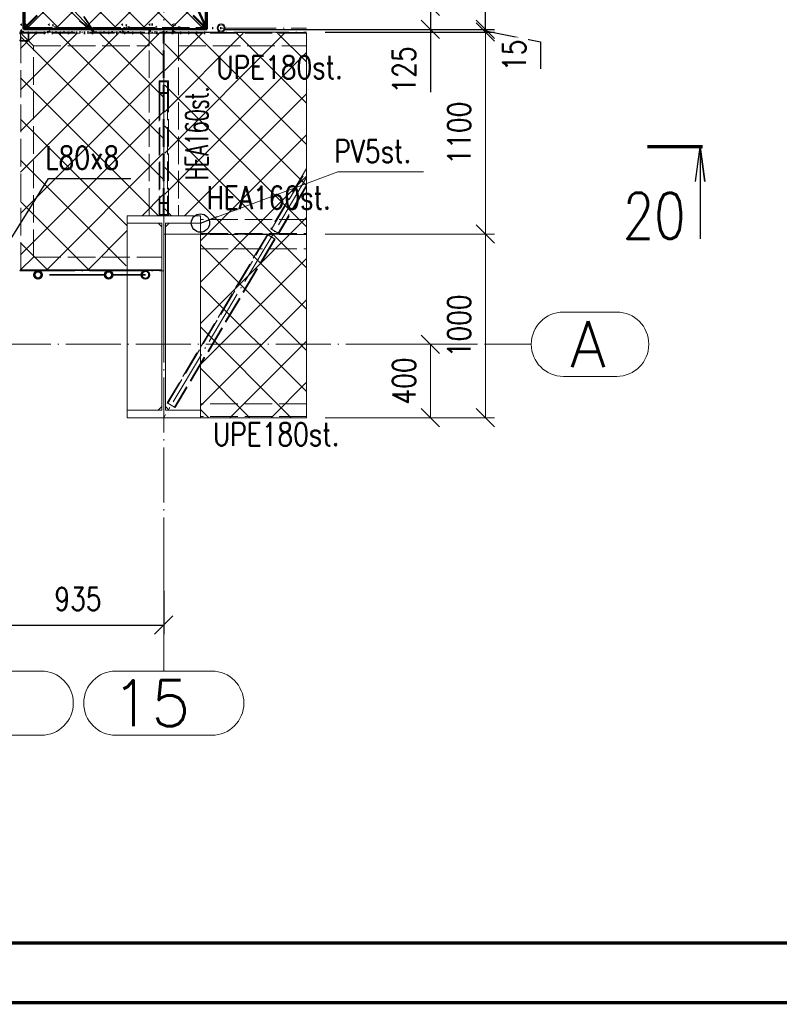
# Paper-space layout 'Layout1' of a CAD drawing. Extents: x -2 to 1243, y -36 to 596.
# Tile 24 of 84: x 325 to 408, y 0 to 107. Entities that reach past the tile are written whole.
import ezdxf
from ezdxf.enums import TextEntityAlignment as Align

# ---------------------------------------------------------------- set-up
doc = ezdxf.new("R2010")
doc.units = 0
for name, pattern in [('ACAD_ISO02W100', [15, 12, -3]), ('ACAD_ISO04W100', [30.5, 24, -3, 0.5, -3]), ('ACAD_ISO07W100', [3.5, 0.5, -3]), ('B_CARA_09', [0.5, 0, -0.5]), ('HP_01_CER_B', [8, 5, -1, 1, -1])]:
    doc.linetypes.add(name, pattern=pattern)
doc.layers.get('0').update_dxf_attribs({"linetype": 'CONTINUOUS'})
doc.layers.get('DEFPOINTS').update_dxf_attribs({"color": 132, "linetype": 'CONTINUOUS'})
doc.layers.add('RAMECEK_HP', color=251, linetype='CONTINUOUS')
for name, color, linetype, lineweight in [('SS_1.ET-HALA_TaO-LAVKA_+8.000m', 9, 'CONTINUOUS', 13), ('SS_1.ET-HALA_TaO-LAVKA_+8.000m-PLECH', 9, 'CONTINUOUS', 13), ('SS_1.ET-HALA_TaO-LAVKA_+8.000m-ZABRADLI', 9, 'CONTINUOUS', 13), ('SS_1.ET-HALA_TaO-RASTR', 7, 'HP_01_CER_B', 13), ('SS_1.ET-HALA_TaO-SLOUP', 9, 'CONTINUOUS', 13), ('SS_2.ET-DEMONTAZE_OK', 20, 'B_CARA_09', 50), ('SS_2.ET-HALA_TaO-LAVKA_+8.000m', 134, 'CONTINUOUS', 50), ('SS_2.ET-HALA_TaO-LAVKA_+8.000m-PLECH', 90, 'CONTINUOUS', 13), ('SS_2.ET-HALA_TaO-LAVKA_+8.000m-ZABRADLI', 30, 'CONTINUOUS', 35), ('SS_KOTY', 3, 'CONTINUOUS', 25), ('SS_PLNA_025', 7, 'CONTINUOUS', 25), ('SS_POPIS_PROFILU', 13, 'CONTINUOUS', 25), ('SS_POPIS_PROFILU_de.', 214, 'CONTINUOUS', 35), ('SS_REZ', 6, 'CONTINUOUS', 70), ('SS_SRAFY', 8, 'CONTINUOUS', 18), ('SS_STAV.OK-KOTY', 251, 'CONTINUOUS', 13), ('SS_STAV.OK-POPIS_PROFILU', 9, 'CONTINUOUS', 13), ('SS_TEXT7', 6, 'CONTINUOUS', 70)]:
    doc.layers.add(name, color=color, linetype=linetype, lineweight=lineweight)
doc.styles.add('ROMANS', font='romans.shx', dxfattribs={"width": 0.8})
doc.styles.add('romans.shx', font='romans.shx', dxfattribs={"height": 5})
doc.linetypes.add('ZIGZAG', pattern='A,0.00254,-5.08,[131,ltypeshp.shx,S=5.08,R=0,X=-5.08,Y=0],-10.16,[131,ltypeshp.shx,S=5.08,R=180,X=5.08,Y=0],-5.08', length=20.32254)
doc.dimstyles.new('A-1_(2.5)_50AS', dxfattribs={"dimtxt": 2.5, "dimasz": 2, "dimexe": 1, "dimexo": 2, "dimgap": 0, "dimtad": 0, "dimdec": 1, "dimlfac": 50, "dimrnd": 1, "dimtxsty": 'ROMANS', "dimblk1": 'OBLIQUE', "dimblk2": 'OBLIQUE', "dimsah": 1, "dimcen": 2, "dimclrd": 256, "dimclre": 256, "dimclrt": 256, "dimadec": 1, "dimazin": 2, "dimtfac": 0.714286, "dimtdec": 1, "dimtmove": 0, "dimatfit": 3, "dimldrblk": 'OPEN', "dimfxl": 1, "dimtvp": 1.142857, "dimtfill": 1, "dimtolj": 1, "dimlwd": -1, "dimlwe": -1, "dimarcsym": 0})
pattern_1 = [(45, (82.1381, 105.12424), (-0.04490128, 0.04490128), [])]

# ---------------------------------------------------------------- blocks, each defined once
blk = doc.blocks.new('*U6')
at = {"layer": 'RAMECEK_HP', "lineweight": 35, "const_width": 0.35}
for points in [[(0, 594), (0, 0), (1051, 0), (1051, 594)], [(6.5, 587.5), (6.5, 6.5), (1044.5, 6.5), (1044.5, 587.5)]]:
    blk.add_lwpolyline(points, close=True, dxfattribs=at)
at = {"layer": 'DEFPOINTS', "style": 'ROMANS', "width": 0.8}
blk.add_attdef('TISK', text='', height=10, dxfattribs=at).set_placement((1051, -33), align=Align.RIGHT)
blk = doc.blocks.new('_Oblique')
at = {"color": 0, "linetype": 'ByBlock', "lineweight": -2}
blk.add_line((-0.5, -0.5), (0.5, 0.5), dxfattribs=at)
blk = doc.blocks.new('*D26')
at = {"layer": 'DEFPOINTS', "color": 0, "transparency": 16777216}
for p in [(356.41, 105.72, -7720.1), (356.41, 83.72, -7720.1), (375.89, 83.72)]:
    blk.add_point(p, dxfattribs=at)
at = {"layer": 'SS_STAV.OK-KOTY', "transparency": 16777216}
for p, q in [((358.41, 105.72), (376.89, 105.72)), ((375.89, 105.72), (375.89, 83.72)), ((358.41, 83.72), (376.89, 83.72))]:
    blk.add_line(p, q, dxfattribs=at)
at = {"layer": 'SS_STAV.OK-KOTY', "transparency": 16777216, "xscale": 2, "yscale": 2, "zscale": 2}
for p, rotation in [((375.89, 105.72), 90), ((375.89, 83.72), 270)]:
    blk.add_blockref('_Oblique', p, dxfattribs=dict(at, rotation=rotation))
at = {"layer": 'SS_STAV.OK-KOTY', "transparency": 16777216, "insert": (373.03, 94.72), "char_height": 2.5, "attachment_point": 5, "rotation": 90, "style": 'ROMANS', "bg_fill": 3, "box_fill_scale": 1.1, "bg_fill_color": 256, "bg_fill_true_color": 13158600, "bg_fill_transparency": 0}
blk.add_mtext('\\A1;1100', dxfattribs=at)
blk = doc.blocks.new('_OPEN')
at = {"color": 0, "linetype": 'ByBlock'}
for p, q in [((-1, 0.167), (0, 0)), ((0, 0), (-1, -0.167)), ((0, 0), (-1, 0))]:
    blk.add_line(p, q, dxfattribs=at)
blk = doc.blocks.new('*D27')
at = {"layer": 'DEFPOINTS', "color": 0, "transparency": 16777216}
for p in [(356.41, 83.72, -7720.1), (356.41, 63.72, -7720), (375.89, 63.72)]:
    blk.add_point(p, dxfattribs=at)
at = {"layer": 'SS_STAV.OK-KOTY', "transparency": 16777216}
for p, q in [((358.41, 83.72), (376.89, 83.72)), ((375.89, 83.72), (375.89, 63.72)), ((358.41, 63.72), (376.89, 63.72))]:
    blk.add_line(p, q, dxfattribs=at)
at = {"layer": 'SS_STAV.OK-KOTY', "transparency": 16777216, "xscale": 2, "yscale": 2, "zscale": 2}
for p, rotation in [((375.89, 83.72), 90), ((375.89, 63.72), 270)]:
    blk.add_blockref('_Oblique', p, dxfattribs=dict(at, rotation=rotation))
at = {"layer": 'SS_STAV.OK-KOTY', "transparency": 16777216, "insert": (373.03, 73.72), "char_height": 2.5, "attachment_point": 5, "rotation": 90, "style": 'ROMANS', "bg_fill": 3, "box_fill_scale": 1.1, "bg_fill_color": 256, "bg_fill_true_color": 13158600, "bg_fill_transparency": 0}
blk.add_mtext('\\A1;1000', dxfattribs=at)
blk = doc.blocks.new('*D28')
at = {"layer": 'DEFPOINTS', "color": 0, "transparency": 16777216}
for p in [(361.41, 71.72), (369.89, 71.72), (356.41, 63.72, -7720)]:
    blk.add_point(p, dxfattribs=at)
at = {"layer": 'SS_STAV.OK-KOTY', "transparency": 16777216}
for p, q in [((363.41, 71.72), (370.89, 71.72)), ((369.89, 63.72), (369.89, 71.72)), ((358.41, 63.72), (370.89, 63.72))]:
    blk.add_line(p, q, dxfattribs=at)
at = {"layer": 'SS_STAV.OK-KOTY', "transparency": 16777216, "xscale": 2, "yscale": 2, "zscale": 2}
for p, rotation in [((369.89, 71.72), 90), ((369.89, 63.72), 270)]:
    blk.add_blockref('_Oblique', p, dxfattribs=dict(at, rotation=rotation))
at = {"layer": 'SS_STAV.OK-KOTY', "transparency": 16777216, "insert": (367.03, 67.72), "char_height": 2.5, "attachment_point": 5, "rotation": 90, "style": 'ROMANS', "bg_fill": 3, "box_fill_scale": 1.1, "bg_fill_color": 256, "bg_fill_true_color": 13158600, "bg_fill_transparency": 0}
blk.add_mtext('\\A1;400', dxfattribs=at)
blk = doc.blocks.new('*D33')
at = {"layer": 'DEFPOINTS', "color": 0, "transparency": 16777216}
for p in [(322.14, 63.72, -7706.4), (340.84, 46.87), (340.84, 41.13)]:
    blk.add_point(p, dxfattribs=at)
at = {"layer": 'SS_KOTY', "transparency": 16777216}
for p, q in [((322.14, 61.72), (322.14, 40.13)), ((340.84, 44.87), (340.84, 40.13)), ((322.14, 41.13), (340.84, 41.13))]:
    blk.add_line(p, q, dxfattribs=at)
at = {"layer": 'SS_KOTY', "transparency": 16777216, "xscale": 2, "yscale": 2, "zscale": 2, "rotation": 180}
blk.add_blockref('_Oblique', (322.14, 41.13), dxfattribs=at)
at = {"layer": 'SS_KOTY', "transparency": 16777216, "xscale": 2, "yscale": 2, "zscale": 2}
blk.add_blockref('_Oblique', (340.84, 41.13), dxfattribs=at)
at = {"layer": 'SS_KOTY', "transparency": 16777216, "insert": (331.49, 43.98), "char_height": 2.5, "attachment_point": 5, "style": 'ROMANS', "bg_fill": 3, "box_fill_scale": 1.1, "bg_fill_color": 256, "bg_fill_true_color": 13158600, "bg_fill_transparency": 0}
blk.add_mtext('\\A1;935', dxfattribs=at)
blk = doc.blocks.new('*D37')
at = {"layer": 'DEFPOINTS', "color": 0, "transparency": 16777216}
for p in [(345.54, 106.02, -7720.1), (356.41, 105.72, -7720.1), (375.89, 106.02)]:
    blk.add_point(p, dxfattribs=at)
at = {"layer": 'SS_KOTY', "transparency": 16777216}
for p, q in [((347.54, 106.02), (376.89, 106.02)), ((358.41, 105.72), (376.89, 105.72)), ((375.89, 105.72), (375.89, 106.02)), ((375.89, 105.87), (381.89, 104.67)), ((381.89, 104.67), (381.89, 101.71))]:
    blk.add_line(p, q, dxfattribs=at)
at = {"layer": 'SS_KOTY', "transparency": 16777216, "xscale": 2, "yscale": 2, "zscale": 2}
for p, rotation in [((375.89, 106.02), 90), ((375.89, 105.72), 270)]:
    blk.add_blockref('_Oblique', p, dxfattribs=dict(at, rotation=rotation))
at = {"layer": 'SS_KOTY', "transparency": 16777216, "insert": (379.03, 103.19), "char_height": 2.5, "attachment_point": 5, "rotation": 90, "style": 'ROMANS', "bg_fill": 3, "box_fill_scale": 1.1, "bg_fill_color": 256, "bg_fill_true_color": 13158600, "bg_fill_transparency": 0}
blk.add_mtext('\\A1;15', dxfattribs=at)
blk = doc.blocks.new('*D38')
at = {"layer": 'DEFPOINTS', "color": 0, "transparency": 16777216}
for p in [(345.54, 472.12, -7720), (375.89, 472.12), (345.54, 106.02, -7720.1)]:
    blk.add_point(p, dxfattribs=at)
at = {"layer": 'SS_KOTY', "transparency": 16777216}
for p, q in [((347.54, 472.12), (376.89, 472.12)), ((375.89, 106.02), (375.89, 472.12)), ((347.54, 106.02), (376.89, 106.02))]:
    blk.add_line(p, q, dxfattribs=at)
at = {"layer": 'SS_KOTY', "transparency": 16777216, "xscale": 2, "yscale": 2, "zscale": 2}
for p, rotation in [((375.89, 472.12), 90), ((375.89, 106.02), 270)]:
    blk.add_blockref('_Oblique', p, dxfattribs=dict(at, rotation=rotation))
at = {"layer": 'SS_KOTY', "transparency": 16777216, "insert": (373.03, 289.07), "char_height": 2.5, "attachment_point": 5, "rotation": 90, "style": 'ROMANS', "bg_fill": 3, "box_fill_scale": 1.1, "bg_fill_color": 256, "bg_fill_true_color": 13158600, "bg_fill_transparency": 0}
blk.add_mtext('\\A1;18305', dxfattribs=at)
blk = doc.blocks.new('*D40')
at = {"layer": 'DEFPOINTS', "color": 0, "transparency": 16777216}
for p in [(345.54, 108.52, -7723.7), (345.54, 106.02, -7720.1), (369.89, 106.02)]:
    blk.add_point(p, dxfattribs=at)
at = {"layer": 'SS_KOTY', "transparency": 16777216}
for p, q in [((347.54, 108.52), (370.89, 108.52)), ((369.89, 108.52), (369.89, 106.02)), ((347.54, 106.02), (370.89, 106.02)), ((369.89, 106.02), (369.89, 99.17))]:
    blk.add_line(p, q, dxfattribs=at)
at = {"layer": 'SS_KOTY', "transparency": 16777216, "xscale": 2, "yscale": 2, "zscale": 2}
for p, rotation in [((369.89, 108.52), 90), ((369.89, 106.02), 270)]:
    blk.add_blockref('_Oblique', p, dxfattribs=dict(at, rotation=rotation))
at = {"layer": 'SS_KOTY', "transparency": 16777216, "insert": (367.03, 101.6), "char_height": 2.5, "attachment_point": 5, "rotation": 90, "style": 'ROMANS', "bg_fill": 3, "box_fill_scale": 1.1, "bg_fill_color": 256, "bg_fill_true_color": 13158600, "bg_fill_transparency": 0}
blk.add_mtext('\\A1;125', dxfattribs=at)
blk = doc.blocks.new('*U101')
at = {"layer": 'SS_PLNA_025'}
blk.add_lwpolyline([(5.2, -3.78), (5.72, 0), (6.25, -3.78), (5.72, 0), (5.72, -10)], dxfattribs=at)
at = {"layer": 'SS_REZ'}
blk.add_line((5.99, 0), (0, 0), dxfattribs=at)
at = {"layer": 'SS_TEXT7', "style": 'ROMANS', "width": 0.8}
blk.add_attdef('REZv', text='', height=5, dxfattribs=at).set_placement((0.72, -10), align=Align.CENTER)

psp = doc.layouts.get("Layout1")

# ---------------------------------------------------------------- hatches: boundary and pattern name
at = {"layer": 'SS_SRAFY'}
h = psp.add_hatch(dxfattribs=at)
h.set_pattern_fill('ANSI37', color=252, angle=90, style=0)
h.set_pattern_definition([(135, (332.6227, 93.349), (-2.24506, -2.24506), []), (225, (332.6227, 93.349), (2.24506, -2.24506), [])])
h.paths.add_polyline_path([(325.2381, 79.8442), (336.7381, 79.8442), (336.8381, 85.7243), (340.7381, 85.7243), (340.7381, 105.6042), (325.2381, 105.6042)], flags=0)
h = psp.add_hatch(dxfattribs=at)
h.set_pattern_fill('ANSI31', color=5, scale=0.02, style=0)
h.set_pattern_definition(pattern_1)
h.paths.add_polyline_path([(327.1381, 79.7242, 1), (327.1381, 78.8342, 1)], flags=0)
h.paths.add_polyline_path([(327.1381, 79.6242, 1), (327.1381, 78.9342, 1)], flags=0)
h = psp.add_hatch(dxfattribs=at)
h.set_pattern_fill('ANSI31', color=5, scale=0.02, style=0)
h.set_pattern_definition(pattern_1)
h.paths.add_polyline_path([(334.8381, 79.7242, 1), (334.8381, 78.8342, 1)], flags=0)
h.paths.add_polyline_path([(334.8381, 79.6242, 1), (334.8381, 78.9342, 1)], flags=0)
h = psp.add_hatch(dxfattribs=at)
h.set_pattern_fill('ANSI31', color=5, scale=0.02, style=0)
h.set_pattern_definition(pattern_1)
h.paths.add_polyline_path([(338.8381, 79.7242, 1), (338.8381, 78.8342, 1)], flags=0)
h.paths.add_polyline_path([(338.8381, 79.6662, 1), (338.8381, 78.8922, 1)], flags=0)

# ---------------------------------------------------------------- linework, layer by layer
at = {"layer": 'SS_1.ET-HALA_TaO-LAVKA_+8.000m', "color": 9, "linetype": 'ACAD_ISO02W100', "ltscale": 0.25}
for p, q in [((325.1381, 105.7242), (326.6381, 104.2242)), ((325.1381, 105.7242), (325.2581, 105.6042)), ((325.2581, 105.6042), (325.1381, 105.7242)), ((325.2181, 104.8842), (325.2181, 105.5642)), ((325.2481, 105.6142), (325.2581, 105.6042)), ((339.2381, 105.6142), (325.2481, 105.6142)), ((325.2581, 105.6042), (325.2481, 105.6142)), ((325.2481, 79.8343), (325.2481, 105.6142)), ((326.6381, 104.2242), (325.2581, 105.6042)), ((325.2981, 105.6442), (325.9781, 105.6442)), ((326.0581, 105.5642), (326.0581, 104.8842)), ((326.1381, 104.8842), (326.1381, 105.5642)), ((339.2381, 104.2242), (339.2381, 105.7242)), ((339.2674, 105.6142), (339.2381, 105.6142)), ((339.3381, 105.6142), (339.2674, 105.6142)), ((339.3381, 105.6142), (339.3381, 105.7242)), ((340.7781, 105.6142), (339.3381, 105.6142)), ((340.7781, 85.7243), (340.7781, 105.7242)), ((340.8981, 85.7243), (340.8981, 105.7242)), ((342.3381, 105.6142), (340.8981, 105.6142)), ((342.3381, 105.7242), (342.3381, 105.6142)), ((342.4088, 105.6142), (342.3381, 105.6142)), ((342.4381, 105.6142), (342.4088, 105.6142)), ((342.4381, 105.7242), (342.4381, 105.6042)), ((342.4381, 105.6042), (342.4381, 85.7243)), ((325.9781, 104.8042), (325.2981, 104.8042)), ((325.2981, 104.7242), (325.9781, 104.7242)), ((326.6381, 104.2242), (339.2381, 104.2242)), ((326.6381, 81.2243), (326.6381, 104.2242)), ((339.2381, 85.7243), (339.2381, 104.2242)), ((341.3381, 100.4313), (340.3381, 100.4313)), ((340.3381, 100.4313), (340.3381, 99.0171)), ((341.2581, 100.3182), (340.4181, 100.3182)), ((340.4181, 100.3182), (340.4181, 99.1303)), ((341.2581, 100.3182), (341.2581, 99.1303)), ((341.3381, 100.3182), (341.3381, 100.4313)), ((341.3381, 99.0171), (341.3381, 100.3182)), ((341.3381, 99.0171), (340.3381, 99.0171)), ((340.3381, 99.0171), (340.3381, 85.7571)), ((341.2581, 99.1303), (340.4181, 99.1303)), ((340.4181, 99.1303), (340.4181, 85.8703)), ((341.2581, 99.1303), (341.2581, 85.8703)), ((341.3381, 85.7571), (341.3381, 99.0171)), ((340.3381, 87.1713), (341.3381, 87.1713)), ((340.4181, 87.0582), (341.2581, 87.0582)), ((340.4181, 85.8703), (341.2581, 85.8703)), ((340.3381, 85.7571), (341.3381, 85.7571)), ((352.1253, 83.6642), (341.2214, 65.3457)), ((352.194, 83.6233), (352.1253, 83.6642)), ((352.9846, 83.1527), (352.1253, 83.6642)), ((352.5012, 84.2957), (353.3605, 83.7843)), ((352.5699, 84.2548), (353.2917, 83.8252)), ((341.2902, 65.3048), (352.194, 83.6233)), ((352.9158, 83.1937), (342.012, 64.8752)), ((352.9846, 83.1527), (342.0807, 64.8343)), ((352.9846, 83.1527), (352.194, 83.6233)), ((352.9158, 83.1937), (352.194, 83.6233)), ((325.2381, 79.8243), (326.6381, 81.2243)), ((326.6381, 81.2242), (340.6381, 81.2242)), ((325.1381, 79.7243), (325.2381, 79.8243)), ((325.1381, 79.7242), (325.2381, 79.8242)), ((325.2581, 79.8442), (325.2381, 79.8242)), ((325.2581, 79.8442), (325.2481, 79.8342)), ((325.2481, 79.8343), (325.2581, 79.8442)), ((325.2481, 79.8342), (340.6381, 79.8342)), ((340.6381, 79.7242), (340.5381, 79.7242)), ((341.2214, 65.3457), (342.0807, 64.8343)), ((341.2902, 65.3048), (342.012, 64.8752))]:
    psp.add_line(p, q, dxfattribs=at)
at = {"layer": 'SS_1.ET-HALA_TaO-LAVKA_+8.000m', "color": 9, "linetype": 'ACAD_ISO04W100', "ltscale": 0.25}
for p, q in [((325.1381, 105.7242), (340.8381, 105.7242)), ((340.8381, 74.7242), (340.8381, 105.7242)), ((340.8381, 99.7242), (340.8381, 86.4642)), ((325.1381, 79.7242), (340.8381, 79.7242))]:
    psp.add_line(p, q, dxfattribs=at)
at = {"layer": 'SS_1.ET-HALA_TaO-LAVKA_+8.000m', "color": 9, "linetype": 'ACAD_ISO02W100', "ltscale": 0.25}
for centre, start, end in [((325.2981, 105.5642), 135.007207, 180), ((325.2981, 105.5642), 90, 134.992821), ((325.9781, 105.5642), 0, 90), ((325.2981, 104.8842), 180, 270), ((325.9781, 104.8842), 270, 0)]:
    psp.add_arc(centre, 0.16, start, end, dxfattribs=at)
at = {"layer": 'SS_1.ET-HALA_TaO-LAVKA_+8.000m', "color": 9, "linetype": 'ACAD_ISO02W100', "ltscale": 0.25, "extrusion": (2.27374e-13, -9.41813e-14, -1)}
psp.add_arc((-325.2981, 105.5642), 0.08, 0, 90, dxfattribs=at)
at = {"layer": 'SS_1.ET-HALA_TaO-LAVKA_+8.000m', "color": 9, "linetype": 'ACAD_ISO02W100', "ltscale": 0.25, "extrusion": (-9.41813e-14, -2.27374e-13, -1)}
psp.add_arc((-325.9781, 105.5642), 0.08, 90, 180, dxfattribs=at)
at = {"layer": 'SS_1.ET-HALA_TaO-LAVKA_+8.000m', "color": 9, "linetype": 'ACAD_ISO02W100', "ltscale": 0.25, "extrusion": (-4.54747e-13, -1.88363e-13, -1)}
psp.add_arc((-325.2981, 104.8842), 0.08, 270, 0, dxfattribs=at)
at = {"layer": 'SS_1.ET-HALA_TaO-LAVKA_+8.000m', "color": 9, "linetype": 'ACAD_ISO02W100', "ltscale": 0.25, "extrusion": (1.88363e-13, -4.54747e-13, -1)}
for start, end in [(225.014267, 270), (180, 224.985847)]:
    psp.add_arc((-325.9781, 104.8842), 0.08, start, end, dxfattribs=at)
at = {"layer": 'SS_1.ET-HALA_TaO-LAVKA_+8.000m-PLECH', "color": 9, "linetype": 'Continuous', "ltscale": 0.25}
for p, q in [((340.8381, 105.7242), (340.8181, 105.7242)), ((340.8581, 105.7242), (340.8381, 105.7242)), ((340.8381, 85.7243), (340.8381, 105.7242)), ((336.8381, 79.8442), (336.8381, 84.9242)), ((344.8381, 84.9242), (344.8381, 64.5242)), ((325.2381, 79.7242), (325.1381, 79.7242))]:
    psp.add_line(p, q, dxfattribs=at)
at = {"layer": 'SS_1.ET-HALA_TaO-LAVKA_+8.000m-PLECH', "color": 9, "linetype": 'ACAD_ISO02W100', "ltscale": 0.25}
psp.add_line((336.8381, 79.7242), (336.8381, 79.8442), dxfattribs=at)
at = {"layer": 'SS_1.ET-HALA_TaO-RASTR', "linetype": 'Continuous', "ltscale": 0.25}
for p, q in [((390.1946, 75.2242), (384.385, 75.2242)), ((384.385, 68.2242), (390.1946, 68.2242)), ((327.4833, 36.1255), (316.7929, 36.1255)), ((346.0643, 36.1255), (335.6119, 36.1255)), ((316.7929, 29.1255), (327.4833, 29.1255)), ((335.6119, 29.1255), (346.0643, 29.1255))]:
    psp.add_line(p, q, dxfattribs=at)
for centre, start, end in [((384.385, 71.7242), 90, 270), ((390.1946, 71.7242), 270, 90), ((327.4833, 32.6255), 270, 90), ((335.6119, 32.6255), 90, 270), ((346.0643, 32.6255), 270, 90)]:
    psp.add_arc(centre, 3.5, start, end, dxfattribs=at)
at = {"layer": 'SS_1.ET-HALA_TaO-SLOUP', "color": 5, "linetype": 'Continuous', "ltscale": 0.25}
for p, q in [((344.8381, 85.7242), (336.8381, 85.7242)), ((336.8381, 84.9242), (336.8381, 85.7242)), ((336.8381, 84.9242), (340.6381, 84.9242)), ((340.2381, 84.9042), (336.8381, 84.9042)), ((340.6381, 84.5042), (340.2381, 84.9042)), ((340.6381, 84.9242), (340.6381, 64.5242)), ((341.0381, 84.9242), (344.8381, 84.9242)), ((341.0381, 64.5242), (341.0381, 84.9242)), ((341.4381, 84.9042), (341.0381, 84.5042)), ((344.8381, 84.9042), (341.4381, 84.9042)), ((344.8381, 85.7242), (344.8381, 84.9242)), ((336.8381, 64.5442), (336.8381, 78.8342)), ((336.8381, 64.5442), (340.2381, 64.5442)), ((340.6381, 64.5242), (336.8381, 64.5242)), ((340.2381, 64.5442), (340.6381, 64.9442)), ((341.0381, 64.9442), (341.4381, 64.5442)), ((344.8381, 64.5242), (341.0381, 64.5242)), ((341.4381, 64.5442), (344.8381, 64.5442)), ((344.8381, 64.5242), (344.8381, 63.7242))]:
    psp.add_line(p, q, dxfattribs=at)
at = {"layer": 'SS_1.ET-HALA_TaO-SLOUP', "color": 9, "linetype": 'ACAD_ISO02W100', "ltscale": 0.25}
psp.add_line((336.8381, 78.8342), (336.8381, 79.7242), dxfattribs=at)
at = {"layer": 'SS_2.ET-DEMONTAZE_OK', "color": 1, "linetype": 'ACAD_ISO07W100', "ltscale": 0.25}
for p, q in [((325.5831, 105.7242), (325.1381, 105.7242)), ((325.1381, 105.6642), (340.8181, 105.6642)), ((325.1381, 105.6042), (340.8181, 105.6042)), ((328.5831, 106.1692), (326.6031, 106.1692)), ((337.0231, 105.7242), (328.1381, 105.7242)), ((328.5831, 106.1692), (336.5781, 106.1692)), ((338.5581, 106.1692), (336.5781, 106.1692)), ((340.8181, 105.7242), (339.5781, 105.7242)), ((340.8181, 105.6042), (340.8181, 105.7242)), ((342.0981, 105.7242), (340.8581, 105.7242)), ((340.8581, 105.7242), (340.8581, 105.6042))]:
    psp.add_line(p, q, dxfattribs=at)
for centre, radius in [((325.5831, 106.1692), 0.445), ((325.5831, 106.1692), 0.387), ((328.5831, 106.1692), 0.445), ((328.5831, 106.1692), 0.345), ((336.5781, 106.1692), 0.445), ((336.5781, 106.1692), 0.345), ((339.5781, 106.1692), 0.445), ((339.5781, 106.1692), 0.387), ((342.0981, 106.1692), 0.445), ((342.0981, 106.1692), 0.387)]:
    psp.add_circle(centre, radius, dxfattribs=at)
at = {"layer": 'SS_2.ET-DEMONTAZE_OK', "color": 1, "linetype": 'ACAD_ISO07W100', "ltscale": 0.25, "extrusion": (0, 1, 0)}
for centre, end in [((-326.6031, 0, 106.1692), 360), ((-343.1181, 0, 106.1692), 0)]:
    psp.add_arc(centre, 1.02, 270, end, dxfattribs=at)
at = {"layer": 'SS_2.ET-HALA_TaO-LAVKA_+8.000m', "color": 1, "linetype": 'Continuous', "ltscale": 0.25}
for p, q in [((325.5381, 106.6053), (325.5381, 318.5242)), ((326.1281, 106.6142), (327.0381, 107.5243)), ((344.0381, 107.5242), (344.9481, 106.6142)), ((328.1381, 106.0242), (328.1669, 106.0242)), ((328.273, 106.0242), (328.8932, 106.0242)), ((328.9993, 106.0242), (329.0281, 106.0242)), ((336.1331, 106.0242), (336.1619, 106.0242)), ((336.268, 106.0242), (336.8882, 106.0242)), ((336.9943, 106.0242), (337.0231, 106.0242)), ((339.9943, 106.0242), (341.6819, 106.0242))]:
    psp.add_line(p, q, dxfattribs=at)
at = {"layer": 'SS_2.ET-HALA_TaO-LAVKA_+8.000m', "color": 7, "linetype": 'ACAD_ISO04W100', "ltscale": 0.25}
psp.add_line((325.5381, 106.0242), (325.5381, 318.5242), dxfattribs=at)
at = {"layer": 'SS_2.ET-HALA_TaO-LAVKA_+8.000m', "color": 3, "linetype": 'ACAD_ISO02W100', "ltscale": 0.25}
for p, q in [((325.6481, 106.1343), (325.6481, 318.5242)), ((325.5381, 106.0243), (326.1281, 106.6142)), ((325.5381, 106.0243), (325.5381, 106.6053)), ((325.8968, 106.3829), (325.6481, 106.1342)), ((325.9378, 106.4239), (325.8968, 106.3829)), ((325.9378, 106.4239), (325.8968, 106.3829)), ((326.0701, 106.5562), (325.9378, 106.4239)), ((326.0701, 106.5562), (325.9378, 106.424)), ((325.5381, 106.0242), (328.1381, 106.0242)), ((328.1669, 106.0242), (328.273, 106.0242)), ((328.8932, 106.0242), (328.9993, 106.0242)), ((329.0281, 106.0242), (336.1331, 106.0242)), ((336.1619, 106.0242), (336.268, 106.0242)), ((336.8882, 106.0242), (336.9943, 106.0242)), ((337.0231, 106.0242), (339.9943, 106.0242))]:
    psp.add_line(p, q, dxfattribs=at)
at = {"layer": 'SS_2.ET-HALA_TaO-LAVKA_+8.000m-PLECH', "color": 7, "linetype": 'Continuous', "ltscale": 0.25}
psp.add_line((325.5381, 106.0242), (325.5381, 150.5242), dxfattribs=at)
at = {"layer": 'SS_2.ET-HALA_TaO-LAVKA_+8.000m-ZABRADLI', "color": 7, "linetype": 'ACAD_ISO04W100', "ltscale": 0.25}
for p, q in [((340.5381, 79.7842), (325.2381, 79.7842)), ((334.3931, 79.2792), (327.5831, 79.2792)), ((335.2831, 79.2792), (337.8181, 79.2792))]:
    psp.add_line(p, q, dxfattribs=at)
at = {"layer": 'SS_2.ET-HALA_TaO-LAVKA_+8.000m-ZABRADLI', "color": 1, "linetype": 'Continuous', "ltscale": 0.25}
for centre, radius in [((327.1381, 79.2792), 0.445), ((327.1381, 79.2792), 0.345), ((334.8381, 79.2792), 0.445), ((334.8381, 79.2792), 0.345), ((338.8381, 79.2792), 0.445), ((338.8381, 79.2792), 0.387)]:
    psp.add_circle(centre, radius, dxfattribs=at)
at = {"layer": 'SS_2.ET-HALA_TaO-LAVKA_+8.000m-ZABRADLI', "color": 7, "linetype": 'ACAD_ISO04W100', "ltscale": 0.25, "extrusion": (3.63001e-14, -1, -8.97998e-14)}
psp.add_arc((337.8181, 0, -79.2792), 1.02, 270, 0, dxfattribs=at)
at = {"layer": 'SS_POPIS_PROFILU', "color": 13}
psp.add_lwpolyline([(322.9777, 81.3242), (328.2956, 89.7864), (337.248, 89.7864)], dxfattribs=at)
at = {"layer": 'SS_POPIS_PROFILU_de.', "color": 0, "linetype": 'ByBlock'}
for p, q in [((332.1268, 107.4099), (333.2536, 105.7242)), ((333.2536, 105.7242), (331.641, 106.9533)), ((333.2536, 105.7242), (331.8839, 107.1816))]:
    psp.add_line(p, q, dxfattribs=at)
at = {"layer": 'SS_POPIS_PROFILU_de.', "color": 214}
psp.add_lwpolyline([(333.2536, 105.7242), (312.6552, 127.6413), (276.2743, 127.6413)], dxfattribs=at)
at = {"layer": 'SS_STAV.OK-POPIS_PROFILU', "color": 0, "linetype": 'ByBlock', "lineweight": -2}
psp.add_line((344.8381, 84.9242), (346.712, 85.6231), dxfattribs=at)
psp.add_circle((344.8381, 84.9242), 1, dxfattribs=at)

# ---------------------------------------------------------------- block references
at = {"layer": 'RAMECEK_HP'}
psp.add_blockref('*U6', (0, 0), dxfattribs=at)
at = {"layer": 'SS_REZ'}
psp.add_blockref('*U101', (393.5654, 93.221), dxfattribs=at).add_auto_attribs({'REZv': '20'})

# ---------------------------------------------------------------- texts
at = {"layer": 'SS_1.ET-HALA_TaO-RASTR', "color": 7, "style": 'romans.shx'}
for s, p in [('A', (385.1419, 69.2242)), ('15', (335.173, 30.1255))]:
    psp.add_text(s, height=5, dxfattribs=at).set_placement(p)
at = {"layer": 'SS_POPIS_PROFILU', "color": 13, "style": 'romans.shx', "width": 0.8}
psp.add_text('L80x8', height=2.5, dxfattribs=at).set_placement((327.9185, 90.7864))

# ---------------------------------------------------------------- next in the draw order: dimensions: what is measured, and where the dimension line sits
at = {"layer": 'SS_KOTY'}
dim = psp.add_linear_dim(base=(340.8381, 41.1255), p1=(322.1381, 63.7242, -7706.4), p2=(340.8381, 46.8653), dimstyle='A-1_(2.5)_50AS', override={"dimtmove": 1}, dxfattribs=at)
dim.commit()
dim.dimension.update_dxf_attribs({"geometry": '*D33', "text_midpoint": (331.4881, 43.9827)})
at = {"layer": 'SS_STAV.OK-KOTY'}
dim = psp.add_linear_dim(base=(375.885, 83.7242), p1=(356.4083, 105.7242, -7720.1), p2=(356.4083, 83.7242, -7720.1), angle=90, dimstyle='A-1_(2.5)_50AS', dxfattribs=at)
dim.commit()
dim.dimension.update_dxf_attribs({"geometry": '*D26', "text_midpoint": (373.0279, 94.7242)})

# ---------------------------------------------------------------- next in the draw order: linework, layer by layer
at = {"layer": 'SS_1.ET-HALA_TaO-LAVKA_+8.000m', "color": 9, "linetype": 'ACAD_ISO02W100', "ltscale": 0.25}
psp.add_line((356.4083, 85.3242), (344.8381, 85.3242), dxfattribs=at)
at = {"layer": 'SS_1.ET-HALA_TaO-LAVKA_+8.000m', "color": 9, "linetype": 'ACAD_ISO04W100', "ltscale": 0.25}
psp.add_line((352.7429, 83.7242), (340.8381, 63.7242), dxfattribs=at)
at = {"layer": 'SS_1.ET-HALA_TaO-RASTR', "linetype": 'ACAD_ISO04W100', "ltscale": 0.25}
for p, q in [((340.8381, 46.8653), (340.8381, 524.5623)), ((340.8381, 46.8653), (340.8381, 41.1255)), ((340.8381, 41.1255), (340.8381, 36.1255))]:
    psp.add_line(p, q, dxfattribs=at)
at = {"layer": 'SS_1.ET-HALA_TaO-SLOUP', "color": 5, "linetype": 'Continuous', "ltscale": 0.25}
for q in [(336.8381, 64.5242), (344.8381, 63.7242)]:
    psp.add_line((336.8381, 63.7242), q, dxfattribs=at)

# ---------------------------------------------------------------- next in the draw order: texts
at = {"layer": 'SS_STAV.OK-POPIS_PROFILU', "color": 9, "style": 'romans.shx', "width": 0.8}
for s, p in [('PV5st.', (359.4194, 91.5032)), ('HEA160st.', (345.4987, 86.4374))]:
    psp.add_text(s, height=2.5, dxfattribs=at).set_placement(p)

# ---------------------------------------------------------------- next in the draw order: dimensions: what is measured, and where the dimension line sits
at = {"layer": 'SS_KOTY'}
dim = psp.add_linear_dim(base=(375.885, 106.0242), p1=(356.4083, 105.7242, -7720.1), p2=(345.5381, 106.0242, -7720.1), angle=90, dimstyle='A-1_(2.5)_50AS', override={"dimtmove": 1}, dxfattribs=at)
dim.commit()
dim.dimension.update_dxf_attribs({"geometry": '*D37', "text_midpoint": (381.885, 104.6663), "dimtype": 160})
at = {"layer": 'SS_STAV.OK-KOTY'}
dim = psp.add_linear_dim(base=(375.885, 63.7242), p1=(356.4083, 83.7242, -7720.1), p2=(356.4083, 63.7242, -7720), angle=90, dimstyle='A-1_(2.5)_50AS', override={"dimtmove": 1}, dxfattribs=at)
dim.commit()
dim.dimension.update_dxf_attribs({"geometry": '*D27', "text_midpoint": (373.0279, 73.7242)})

# ---------------------------------------------------------------- next in the draw order: linework, layer by layer
at = {"layer": 'SS_1.ET-HALA_TaO-LAVKA_+8.000m', "color": 9, "linetype": 'ACAD_ISO02W100', "ltscale": 0.25}
for p, q in [((356.4083, 90.8597), (352.5012, 84.2957)), ((352.5699, 84.2548), (356.4083, 90.7033)), ((356.4083, 89.061), (353.2917, 83.8252)), ((356.4083, 88.9046), (353.3605, 83.7843)), ((344.8381, 83.7842), (356.4083, 83.7842)), ((356.4083, 83.6642), (344.8381, 83.6642)), ((344.8381, 82.1242), (356.4083, 82.1242))]:
    psp.add_line(p, q, dxfattribs=at)
at = {"layer": 'SS_1.ET-HALA_TaO-LAVKA_+8.000m', "color": 9, "linetype": 'ACAD_ISO04W100', "ltscale": 0.25}
for p, q in [((356.4083, 89.8821), (352.7429, 83.7242)), ((340.8381, 83.7242), (356.4083, 83.7242))]:
    psp.add_line(p, q, dxfattribs=at)
at = {"layer": 'SS_1.ET-HALA_TaO-RASTR', "linetype": 'ACAD_ISO04W100', "ltscale": 0.25}
psp.add_line((375.885, 71.7242), (380.885, 71.7242), dxfattribs=at)
at = {"layer": 'SS_STAV.OK-POPIS_PROFILU', "color": 9}
psp.add_lwpolyline([(344.8381, 84.9242), (359.7965, 90.5032), (369.1299, 90.5032)], dxfattribs=at)

# ---------------------------------------------------------------- next in the draw order: dimensions: what is measured, and where the dimension line sits
at = {"layer": 'SS_KOTY'}
dim = psp.add_linear_dim(base=(375.885, 472.1242), p1=(345.5381, 106.0242, -7720.1), p2=(345.5381, 472.1242, -7720), angle=90, dimstyle='A-1_(2.5)_50AS', override={"dimtmove": 1}, dxfattribs=at)
dim.commit()
dim.dimension.update_dxf_attribs({"geometry": '*D38', "text_midpoint": (373.0279, 289.0742)})
at = {"layer": 'SS_STAV.OK-KOTY'}
dim = psp.add_linear_dim(base=(369.885, 71.7242), p1=(356.4083, 63.7242, -7720), p2=(361.4083, 71.7242), angle=90, dimstyle='A-1_(2.5)_50AS', dxfattribs=at)
dim.commit()
dim.dimension.update_dxf_attribs({"geometry": '*D28', "text_midpoint": (367.0279, 67.7242)})

# ---------------------------------------------------------------- next in the draw order: linework, layer by layer
at = {"layer": 'SS_1.ET-HALA_TaO-LAVKA_+8.000m', "color": 9, "linetype": 'ACAD_ISO02W100', "ltscale": 0.25}
for p, q in [((356.4083, 65.2242), (344.8381, 65.2242)), ((356.4083, 63.8342), (344.8381, 63.8342))]:
    psp.add_line(p, q, dxfattribs=at)
at = {"layer": 'SS_1.ET-HALA_TaO-LAVKA_+8.000m', "color": 9, "linetype": 'ACAD_ISO04W100', "ltscale": 0.25}
psp.add_line((340.8381, 63.7242), (356.4083, 63.7242), dxfattribs=at)
at = {"layer": 'SS_1.ET-HALA_TaO-LAVKA_+8.000m-PLECH', "color": 9, "linetype": 'Continuous', "ltscale": 0.25}
psp.add_line((344.8381, 63.7242), (356.4083, 63.7242), dxfattribs=at)
at = {"layer": 'SS_1.ET-HALA_TaO-RASTR', "linetype": 'ACAD_ISO04W100', "ltscale": 0.25}
for p, q in [((55.6656, 71.7242), (361.4083, 71.7242)), ((361.4083, 71.7242), (375.885, 71.7242))]:
    psp.add_line(p, q, dxfattribs=at)

# ---------------------------------------------------------------- next in the draw order: texts
at = {"layer": 'SS_STAV.OK-POPIS_PROFILU', "color": 9, "style": 'romans.shx', "width": 0.8}
psp.add_text('UPE180st.', height=2.5, dxfattribs=at).set_placement((346.1897, 60.6719))

# ---------------------------------------------------------------- next in the draw order: dimensions: what is measured, and where the dimension line sits
at = {"layer": 'SS_KOTY'}
dim = psp.add_linear_dim(base=(369.885, 106.0242), p1=(345.5381, 108.5242, -7723.7), p2=(345.5381, 106.0242, -7720.1), angle=90, dimstyle='A-1_(2.5)_50AS', dxfattribs=at)
dim.commit()
dim.dimension.update_dxf_attribs({"geometry": '*D40', "text_midpoint": (367.0279, 101.5957)})

# ---------------------------------------------------------------- next in the draw order: hatches: boundary and pattern name
at = {"layer": 'SS_SRAFY'}
h = psp.add_hatch(dxfattribs=at)
h.set_pattern_fill('ANSI37', color=8, scale=0.7, angle=180, style=0)
h.set_pattern_definition([(225, (335.538, 128.2742), (1.57154, -1.57154), []), (315, (335.538, 128.2742), (1.57154, 1.57154), [])])
h.paths.add_polyline_path([(345.5381, 150.5242), (325.5381, 150.5242), (325.5381, 106.0242), (345.5381, 106.0242)], flags=0)
h = psp.add_hatch(dxfattribs=at)
h.set_pattern_fill('ANSI37', color=252, angle=90, style=0)
h.set_pattern_definition([(135, (391.7847, 85.024), (-2.24506, -2.24506), []), (225, (391.7847, 85.024), (2.24506, -2.24506), [])])
h.paths.add_polyline_path([(340.9381, 85.7243), (344.8381, 85.7243), (344.8381, 63.7242), (356.3381, 63.7242), (356.3381, 105.6042), (340.9381, 105.6042)], flags=0)

# ---------------------------------------------------------------- next in the draw order: linework, layer by layer
at = {"layer": 'SS_1.ET-HALA_TaO-LAVKA_+8.000m', "color": 9, "linetype": 'ACAD_ISO04W100', "ltscale": 0.25}
psp.add_line((340.8381, 105.7242), (356.4083, 105.7242), dxfattribs=at)
at = {"layer": 'SS_1.ET-HALA_TaO-LAVKA_+8.000m', "color": 9, "linetype": 'ACAD_ISO02W100', "ltscale": 0.25}
for p, q in [((356.4083, 105.6142), (342.4381, 105.6142)), ((342.4381, 104.2242), (356.4083, 104.2242))]:
    psp.add_line(p, q, dxfattribs=at)
at = {"layer": 'SS_1.ET-HALA_TaO-LAVKA_+8.000m-PLECH', "color": 9, "linetype": 'ZIGZAG', "ltscale": 0.25}
psp.add_line((356.4083, 63.7242), (356.4083, 105.6042), dxfattribs=at)
at = {"layer": 'SS_1.ET-HALA_TaO-LAVKA_+8.000m-ZABRADLI', "color": 9, "linetype": 'ACAD_ISO04W100', "ltscale": 0.25}
for p, q in [((345.4181, 105.6642), (356.4083, 105.6642)), ((347.0981, 106.1692), (356.4083, 106.1692))]:
    psp.add_line(p, q, dxfattribs=at)
at = {"layer": 'SS_1.ET-HALA_TaO-LAVKA_+8.000m-ZABRADLI', "color": 9, "linetype": 'Continuous', "ltscale": 0.25}
for radius in [0.445, 0.345]:
    psp.add_circle((347.0981, 106.1692), radius, dxfattribs=at)
at = {"layer": 'SS_2.ET-DEMONTAZE_OK', "color": 1, "linetype": 'ACAD_ISO07W100', "ltscale": 0.25}
for p, q in [((340.8581, 105.6642), (345.4181, 105.6642)), ((340.8581, 105.6042), (345.4181, 105.6042)), ((347.0981, 106.1692), (343.1181, 106.1692))]:
    psp.add_line(p, q, dxfattribs=at)
at = {"layer": 'SS_2.ET-HALA_TaO-LAVKA_+8.000m', "color": 3, "linetype": 'ACAD_ISO02W100', "ltscale": 0.25}
for p, q in [((345.4281, 318.5242), (345.4281, 106.1343)), ((344.9481, 106.6142), (345.5381, 106.0243)), ((345.4181, 106.1442), (345.0061, 106.5562)), ((345.5381, 106.6142), (345.5381, 106.0243)), ((325.6481, 106.1342), (345.4281, 106.1342)), ((341.6819, 106.0242), (345.5381, 106.0242)), ((345.5381, 106.0243), (345.4181, 106.1443)), ((345.4181, 106.1443), (345.4281, 106.1343)), ((345.5381, 106.0242), (345.4181, 106.1442)), ((345.4281, 106.1342), (345.4181, 106.1442))]:
    psp.add_line(p, q, dxfattribs=at)
at = {"layer": 'SS_2.ET-HALA_TaO-LAVKA_+8.000m', "color": 7, "linetype": 'ACAD_ISO04W100', "ltscale": 0.25}
for q in [(345.5381, 318.5242), (325.5381, 150.5242), (325.5381, 106.0242)]:
    psp.add_line((345.5381, 106.0242), q, dxfattribs=at)
at = {"layer": 'SS_2.ET-HALA_TaO-LAVKA_+8.000m-PLECH', "color": 7, "linetype": 'Continuous', "ltscale": 0.25}
for p in [(345.5381, 150.5242), (325.5381, 106.0242)]:
    psp.add_line(p, (345.5381, 106.0242), dxfattribs=at)
at = {"layer": 'SS_2.ET-HALA_TaO-LAVKA_+8.000m-ZABRADLI', "color": 7, "linetype": 'ACAD_ISO04W100', "ltscale": 0.25}
psp.add_line((345.4781, 150.4242), (345.4781, 106.0242), dxfattribs=at)

# ---------------------------------------------------------------- next in the draw order: texts
at = {"layer": 'SS_STAV.OK-POPIS_PROFILU', "color": 9, "style": 'romans.shx', "width": 0.8}
psp.add_text('UPE180st.', height=2.5, dxfattribs=at).set_placement((346.5601, 100.6488))
at = {"layer": 'SS_STAV.OK-POPIS_PROFILU', "color": 9, "style": 'romans.shx', "width": 0.6}
psp.add_text('HEA160st.', height=2.5, rotation=90, dxfattribs=at).set_placement((345.6948, 89.6368))

doc.saveas('drawing.dxf')
